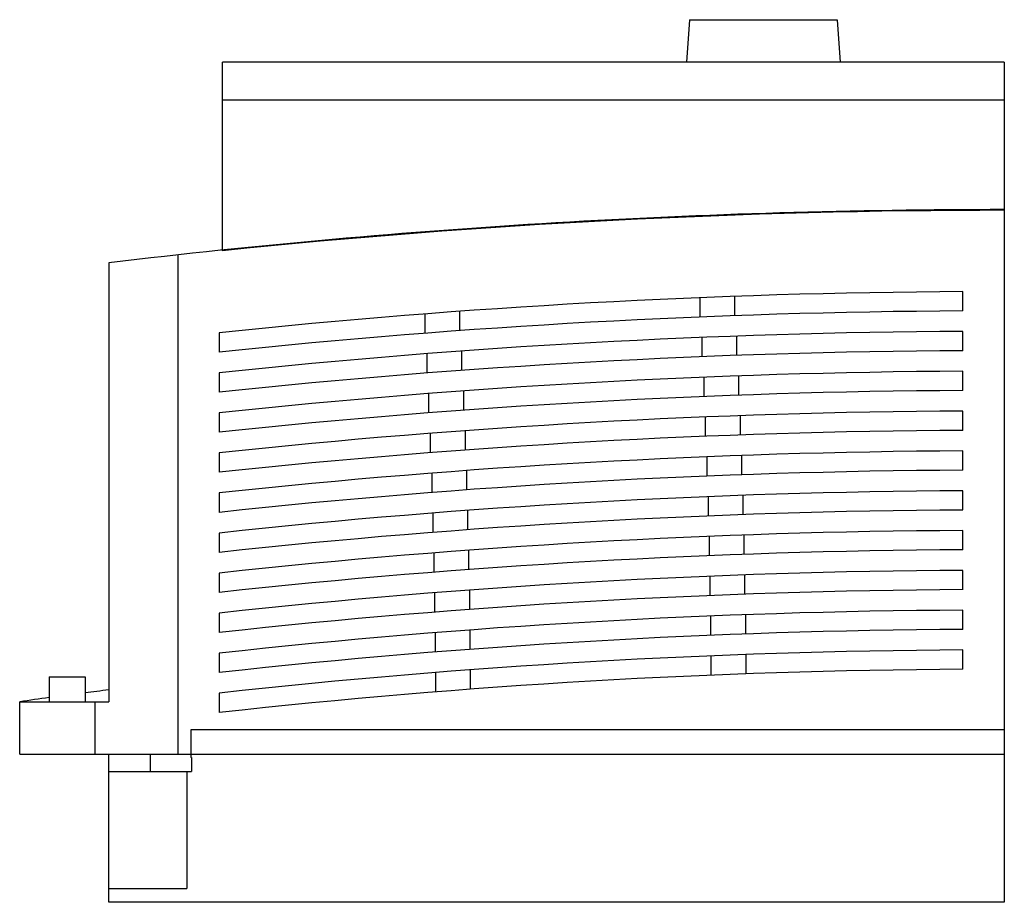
# Model space of a CAD drawing. Header units: millimetres. Extents: x 20 to 163, y 64 to 192.
import ezdxf

# ---------------------------------------------------------------- set-up
doc = ezdxf.new("R2010")
doc.units = ezdxf.units.MM
doc.header["$LTSCALE"] = 16.658643
doc.layers.get('0').update_dxf_attribs({"linetype": 'CONTINUOUS'})

msp = doc.modelspace()

# ---------------------------------------------------------------- linework, layer by layer
at = {"color": 7, "linetype": 'Continuous'}
for p, q in [((117.67, 191.81), (117.24, 185.65)), ((117.67, 191.81), (139.11, 191.81)), ((139.11, 191.81), (139.54, 185.65)), ((49.89, 158.28), (49.89, 185.65)), ((163.39, 185.65), (49.89, 185.65)), ((163.39, 185.65), (163.39, 63.75)), ((163.39, 180.15), (49.89, 180.15)), ((43.39, 157.68), (43.39, 85.25)), ((33.39, 156.54), (33.39, 92.85)), ((124.23, 151.67), (124.23, 148.87)), ((157.39, 149.56), (157.39, 152.36)), ((119.23, 148.68), (119.23, 151.48)), ((79.3, 146.31), (79.3, 149.12)), ((84.3, 149.5), (84.3, 146.69)), ((49.39, 146.39), (49.39, 143.57)), ((124.53, 145.9), (124.53, 143.1)), ((157.39, 143.78), (157.39, 146.58)), ((119.53, 142.9), (119.53, 145.68)), ((79.59, 140.54), (79.59, 143.35)), ((84.59, 143.72), (84.59, 140.92)), ((49.39, 140.58), (49.39, 137.76)), ((124.8, 140.13), (124.8, 137.32)), ((157.39, 138), (157.39, 140.8)), ((119.8, 137.13), (119.8, 139.91)), ((79.86, 134.76), (79.86, 137.57)), ((84.86, 137.95), (84.86, 135.14)), ((49.39, 134.76), (49.39, 131.95)), ((157.39, 132.22), (157.39, 135.02)), ((120.03, 131.36), (120.03, 134.16)), ((125.03, 134.35), (125.03, 131.55)), ((80.09, 128.99), (80.09, 131.79)), ((85.09, 132.17), (85.09, 129.37)), ((49.39, 128.95), (49.39, 126.14)), ((157.39, 126.44), (157.39, 129.24)), ((120.24, 125.58), (120.24, 128.39)), ((125.24, 128.58), (125.24, 125.78)), ((80.3, 123.21), (80.3, 126.02)), ((85.3, 126.39), (85.3, 123.59)), ((49.39, 123.14), (49.39, 120.33)), ((157.39, 120.67), (157.39, 123.47)), ((120.42, 119.81), (120.42, 122.61)), ((125.42, 122.8), (125.42, 120)), ((80.47, 117.42), (80.47, 120.23)), ((85.47, 120.61), (85.47, 117.81)), ((49.39, 117.33), (49.39, 114.52)), ((157.39, 114.89), (157.39, 117.69)), ((120.57, 114.03), (120.57, 116.84)), ((125.57, 117.03), (125.57, 114.23)), ((80.62, 111.64), (80.62, 114.45)), ((85.62, 114.83), (85.62, 112.02)), ((49.39, 111.52), (49.39, 108.7)), ((157.39, 109.11), (157.39, 111.91)), ((120.69, 108.26), (120.69, 111.06)), ((125.69, 111.25), (125.69, 108.45)), ((80.73, 105.86), (80.73, 108.66)), ((85.73, 109.05), (85.73, 106.24)), ((157.39, 103.34), (157.39, 106.14)), ((49.39, 105.71), (49.39, 102.89)), ((120.79, 102.48), (120.79, 105.28)), ((125.79, 105.47), (125.79, 102.67)), ((85.81, 103.26), (85.81, 100.45)), ((80.81, 100.07), (80.81, 102.88)), ((157.39, 97.56), (157.39, 100.36)), ((49.39, 99.9), (49.39, 97.08)), ((120.85, 96.7), (120.85, 99.5)), ((125.85, 99.7), (125.85, 96.89)), ((85.86, 97.47), (85.86, 94.66)), ((24.73, 96.45), (24.73, 92.85)), ((24.73, 96.45), (29.92, 96.45)), ((29.92, 96.45), (29.92, 92.85)), ((80.86, 94.28), (80.86, 97.08)), ((49.39, 94.09), (49.39, 91.27)), ((20.44, 85.25), (20.44, 92.85)), ((20.44, 92.85), (33.39, 92.85)), ((31.39, 85.25), (31.39, 92.85)), ((45.29, 88.75), (45.29, 84.75)), ((163.39, 88.75), (45.29, 88.75)), ((20.44, 85.25), (163.39, 85.25)), ((33.39, 63.75), (33.39, 85.25)), ((39.39, 85.25), (39.39, 82.75)), ((45.39, 84.75), (45.29, 84.75)), ((45.39, 84.75), (45.39, 82.75)), ((33.39, 82.75), (45.39, 82.75)), ((44.69, 82.75), (44.69, 65.75)), ((33.39, 65.75), (44.69, 65.75)), ((163.39, 63.75), (33.39, 63.75))]:
    msp.add_line(p, q, dxfattribs=at)
for centre, radius, start, end in [((163.39, -935.75), 1100, 90, 96.78718), ((163.39, -935.85), 1100, 90, 95.92242), ((163.39, -935.75), 1088.12, 90.31593, 96.01377), ((163.39, -935.75), 1085.32, 90.31675, 96.02934), ((163.39, -935.75), 1082.35, 90.31762, 96.04599), ((163.39, -935.75), 1079.55, 90.31845, 96.06173), ((163.39, -935.75), 1076.57, 90.31933, 96.07856), ((163.39, -935.75), 1073.77, 90.32016, 96.09448), ((163.39, -935.75), 1070.79, 90.32105, 96.11149), ((163.39, -935.75), 1067.99, 90.32189, 96.12757), ((163.39, -935.75), 1065.01, 90.32279, 96.14477), ((163.39, -935.75), 1062.21, 90.32364, 96.16103), ((163.39, -935.75), 1059.23, 90.32455, 96.17842), ((163.39, -935.75), 1056.43, 90.32541, 96.19486), ((163.39, -935.75), 1053.46, 90.32633, 96.21243), ((163.39, -935.75), 1050.66, 90.3272, 96.22906), ((163.39, -935.75), 1047.68, 90.32813, 96.24683), ((163.39, -935.75), 1044.88, 90.32901, 96.26363), ((163.39, -935.75), 1041.9, 90.32995, 96.2816), ((163.39, -935.75), 1039.1, 90.33084, 96.2986), ((163.39, -935.75), 1036.13, 90.33179, 96.31676), ((163.39, -935.75), 1033.33, 90.33269, 96.33395), ((163.39, -935.75), 1038.49, 97.19128, 97.38402), ((163.39, -935.75), 1038.49, 97.67285, 97.91202)]:
    msp.add_arc(centre, radius, start, end, dxfattribs=at)

doc.saveas('drawing.dxf')
